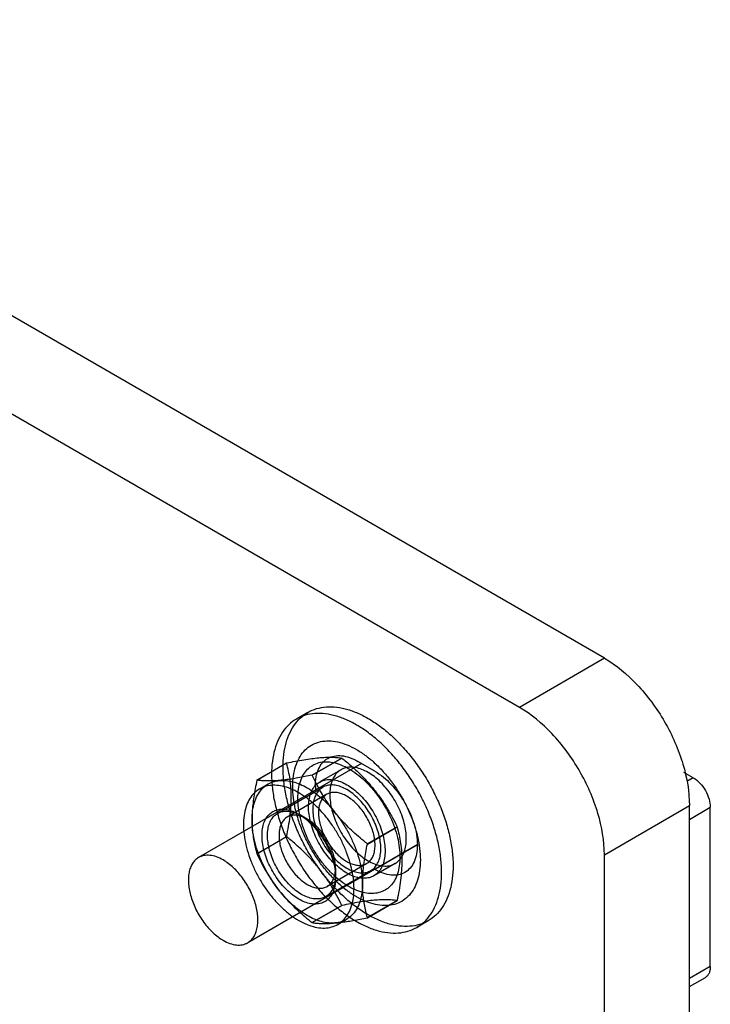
# Model space of a CAD drawing. Header units: millimetres. Extents: x 68 to 183, y 27 to 323.
# Tile 6 of 6: x 125 to 183, y 240 to 322. Entities that reach past the tile are written whole.
import ezdxf

# ---------------------------------------------------------------- set-up
doc = ezdxf.new("R2010")
doc.units = ezdxf.units.MM
doc.header["$LTSCALE"] = 22.740857
doc.layers.get('0').update_dxf_attribs({"linetype": 'CONTINUOUS'})
doc.layers.add('INTFCLR_11511', color=7, linetype='CONTINUOUS')

msp = doc.modelspace()

# ---------------------------------------------------------------- linework, layer by layer
at = {"color": 7}
for p, q in [((173.881, 268.757), (81.957, 321.828)), ((166.81, 264.674), (74.886, 317.746)), ((173.881, 268.757), (166.81, 264.674)), ((153.673, 260.011), (140.128, 252.192)), ((154.789, 259.367), (153.375, 260.183)), ((181.275, 258.817), (180.494, 259.268)), ((181.275, 258.817), (180.748, 258.513)), ((173.881, 252.427), (180.952, 256.509)), ((180.952, 36.054), (180.952, 256.509)), ((180.952, 255.364), (182.689, 256.368)), ((182.689, 243.14), (182.689, 256.368)), ((158.319, 253.253), (144.216, 245.111)), ((158.325, 253.243), (154.789, 251.202)), ((173.881, 31.971), (173.881, 252.427)), ((182.689, 243.14), (180.952, 242.137)), ((180.952, 241.461), (182.275, 242.225))]:
    msp.add_line(p, q, dxfattribs=at)
msp.add_arc((154.771, 258.145), 4.932, 180.03039, 183.28597, dxfattribs=at)
for points, knots in [([(173.881, 268.757), (174.885, 268.177), (176.784, 266.578), (179.002, 263.548), (180.517, 260.113), (180.952, 257.669), (180.952, 256.509)], [0, 0, 0, 0, 0.237228, 0.499999, 0.762771, 1, 1, 1, 1]), ([(173.881, 252.427), (173.881, 253.586), (173.446, 256.031), (171.931, 259.466), (169.713, 262.496), (167.814, 264.095), (166.81, 264.674)], [0, 0, 0, 0, 0.237229, 0.500001, 0.762772, 1, 1, 1, 1]), ([(149.839, 258.142), (149.839, 258.395), (149.878, 258.877), (150.073, 259.539), (150.401, 260.076), (150.71, 260.336), (150.875, 260.431)], [0, 0, 0, 0, 0.289703, 0.54909, 0.782217, 1, 1, 1, 1]), ([(150.875, 260.431), (151.04, 260.526), (151.419, 260.664), (152.048, 260.68), (152.719, 260.518), (153.155, 260.31), (153.375, 260.183)], [0, 0, 0, 0, 0.217784, 0.450912, 0.710298, 1, 1, 1, 1]), ([(154.789, 259.367), (155.291, 259.077), (156.241, 258.278), (157.349, 256.763), (158.107, 255.045), (158.324, 253.823), (158.324, 253.243)], [0, 0, 0, 0, 0.23724, 0.499999, 0.762759, 1, 1, 1, 1]), ([(181.275, 258.817), (181.476, 258.701), (181.856, 258.381), (182.299, 257.775), (182.602, 257.088), (182.689, 256.599), (182.689, 256.367)], [0, 0, 0, 0, 0.237238, 0.499999, 0.76276, 1, 1, 1, 1]), ([(158.324, 253.243), (158.324, 252.99), (158.286, 252.508), (158.091, 251.846), (157.762, 251.309), (157.454, 251.05), (157.289, 250.954)], [0, 0, 0, 0, 0.289703, 0.54909, 0.782217, 1, 1, 1, 1]), ([(140.128, 252.192), (140.028, 252.134), (139.836, 251.987), (139.607, 251.697), (139.435, 251.341), (139.324, 250.929), (139.274, 250.47), (139.287, 249.973), (139.361, 249.448), (139.543, 248.714), (139.912, 247.802), (140.53, 246.796), (141.171, 246.067), (141.734, 245.594), (142.025, 245.399), (142.172, 245.314)], [0, 0, 0, 0, 0.042833, 0.087435, 0.135238, 0.18717, 0.243642, 0.304625, 0.36975, 0.438387, 0.58264, 0.7297, 0.871199, 0.937584, 1, 1, 1, 1]), ([(142.172, 251.989), (141.993, 252.093), (141.636, 252.263), (141.088, 252.395), (140.65, 252.384), (140.338, 252.297), (140.195, 252.23), (140.128, 252.192)], [0, 0, 0, 0, 0.289588, 0.548629, 0.781635, 0.891837, 1, 1, 1, 1]), ([(144.216, 245.111), (144.317, 245.17), (144.508, 245.316), (144.738, 245.607), (144.91, 245.962), (145.021, 246.374), (145.07, 246.833), (145.058, 247.33), (144.983, 247.855), (144.801, 248.589), (144.433, 249.501), (143.814, 250.507), (143.174, 251.236), (142.611, 251.71), (142.319, 251.905), (142.172, 251.989)], [0, 0, 0, 0, 0.042833, 0.087435, 0.135238, 0.18717, 0.243642, 0.304625, 0.36975, 0.438387, 0.58264, 0.7297, 0.871199, 0.937584, 1, 1, 1, 1]), ([(157.289, 250.954), (157.124, 250.859), (156.745, 250.722), (156.116, 250.706), (155.445, 250.868), (155.008, 251.075), (154.789, 251.202)], [0, 0, 0, 0, 0.217784, 0.450912, 0.710298, 1, 1, 1, 1]), ([(142.172, 245.314), (142.352, 245.21), (142.708, 245.04), (143.257, 244.908), (143.694, 244.92), (144.007, 245.006), (144.149, 245.073), (144.216, 245.111)], [0, 0, 0, 0, 0.289588, 0.548629, 0.781635, 0.891837, 1, 1, 1, 1]), ([(182.689, 243.14), (182.689, 243.039), (182.674, 242.846), (182.596, 242.581), (182.465, 242.367), (182.341, 242.263), (182.275, 242.225)], [0, 0, 0, 0, 0.289705, 0.549095, 0.782221, 1, 1, 1, 1])]:
    msp.add_open_spline(points, degree=3, knots=knots, dxfattribs=at)
at = {"layer": 'INTFCLR_11511', "color": 7}
for p, q in [((149.225, 264.254), (148.27, 263.703)), ((152.038, 260.463), (149.571, 259.038)), ((149.584, 259.03), (152.052, 260.455)), ((152.045, 260.459), (152.038, 260.463)), ((152.052, 260.455), (152.045, 260.459)), ((147.449, 260.044), (144.981, 258.619)), ((144.988, 258.628), (147.456, 260.053)), ((151.975, 259.491), (150.207, 258.47)), ((145.212, 257.895), (145.919, 258.304)), ((146.69, 255.862), (150.457, 258.037)), ((150.796, 257.451), (147.508, 255.552)), ((149.169, 255.388), (148.462, 255.796)), ((156.635, 254.754), (154.167, 253.329)), ((154.174, 253.312), (156.641, 254.736)), ((156.641, 254.736), (156.635, 254.754)), ((144.981, 252.509), (147.449, 253.933)), ((147.456, 253.916), (144.988, 252.491)), ((147.449, 253.933), (147.456, 253.916)), ((154.174, 253.312), (154.167, 253.329)), ((144.981, 252.509), (144.988, 252.491)), ((154.119, 251.695), (150.831, 249.797)), ((151.519, 251.318), (151.519, 250.501)), ((156.475, 251.696), (154.707, 250.676)), ((150.69, 248.934), (154.457, 251.109)), ((149.571, 246.79), (152.038, 248.215)), ((152.052, 248.207), (149.584, 246.782)), ((152.038, 248.215), (152.045, 248.211)), ((152.045, 248.211), (152.052, 248.207)), ((154.167, 247.192), (156.635, 248.617)), ((156.641, 248.626), (154.174, 247.202)), ((151.712, 246.637), (152.419, 247.045)), ((159.225, 246.933), (158.27, 246.382))]:
    msp.add_line(p, q, dxfattribs=at)
for centre, radius, start, end in [((149.925, 258.31), 3.022, 144.78299, 145.00747), ((147.459, 256.884), 3.025, 144.7829, 145.00743), ((146.326, 253.404), 6.501, 59.92661, 60.0652), ((154.165, 250.359), 3.022, 324.78544, 325.00991), ((151.718, 248.92), 2.997, 324.78371, 325.01029), ((153.39, 253.389), 7.624, 239.94152, 240.05979)]:
    msp.add_arc(centre, radius, start, end, dxfattribs=at)
for points, knots in [([(154.225, 247.428), (153.892, 247.62), (153.231, 248.058), (152.289, 248.832), (151.384, 249.73), (150.531, 250.735), (149.746, 251.829), (149.043, 252.993), (148.435, 254.205), (147.934, 255.442), (147.548, 256.683), (147.286, 257.905), (147.151, 259.085), (147.146, 260.201), (147.273, 261.232), (147.529, 262.162), (147.912, 262.973), (148.416, 263.648), (149.035, 264.173), (149.754, 264.534), (150.557, 264.722), (151.426, 264.735), (152.343, 264.577), (153.293, 264.251), (153.914, 263.938), (154.225, 263.758)], [0, 0, 0, 0, 0.045705, 0.094169, 0.144901, 0.197254, 0.250887, 0.305027, 0.358968, 0.412048, 0.463731, 0.513445, 0.560606, 0.60484, 0.645954, 0.683979, 0.719144, 0.752036, 0.783568, 0.814826, 0.846957, 0.880898, 0.917541, 0.957224, 1, 1, 1, 1]), ([(153.27, 263.207), (152.96, 263.387), (152.34, 263.699), (151.393, 264.025), (150.477, 264.184), (149.608, 264.171), (148.805, 263.985), (148.083, 263.625), (147.464, 263.099), (146.958, 262.423), (146.575, 261.611), (146.318, 260.68), (146.192, 259.646), (146.196, 258.531), (146.331, 257.352), (146.594, 256.132), (146.979, 254.893), (147.479, 253.658), (148.085, 252.448), (148.786, 251.285), (149.571, 250.191), (150.424, 249.184), (151.33, 248.284), (152.274, 247.508), (152.937, 247.07), (153.27, 246.877)], [0, 0, 0, 0, 0.042692, 0.082292, 0.11888, 0.152807, 0.184966, 0.216273, 0.247849, 0.280786, 0.316013, 0.354116, 0.395296, 0.439539, 0.486641, 0.536257, 0.587843, 0.640841, 0.694697, 0.748756, 0.802363, 0.854772, 0.905612, 0.954198, 1, 1, 1, 1]), ([(154.225, 263.758), (154.558, 263.566), (155.219, 263.129), (156.161, 262.355), (157.066, 261.457), (157.919, 260.452), (158.704, 259.358), (159.407, 258.194), (160.015, 256.982), (160.516, 255.745), (160.901, 254.504), (161.164, 253.282), (161.299, 252.102), (161.304, 250.986), (161.177, 249.954), (160.921, 249.025), (160.538, 248.214), (160.034, 247.539), (159.415, 247.014), (158.696, 246.653), (157.893, 246.465), (157.024, 246.451), (156.106, 246.61), (155.157, 246.936), (154.536, 247.249), (154.225, 247.428)], [0, 0, 0, 0, 0.045705, 0.094169, 0.144901, 0.197254, 0.250887, 0.305027, 0.358968, 0.412048, 0.463731, 0.513445, 0.560606, 0.60484, 0.645954, 0.683979, 0.719144, 0.752036, 0.783568, 0.814826, 0.846957, 0.880898, 0.917541, 0.957224, 1, 1, 1, 1]), ([(153.27, 246.877), (153.581, 246.698), (154.2, 246.386), (155.148, 246.06), (156.064, 245.901), (156.932, 245.913), (157.736, 246.1), (158.457, 246.46), (159.077, 246.985), (159.583, 247.662), (159.966, 248.473), (160.223, 249.405), (160.349, 250.438), (160.345, 251.554), (160.209, 252.733), (159.947, 253.953), (159.562, 255.191), (159.062, 256.426), (158.456, 257.636), (157.754, 258.8), (156.97, 259.894), (156.117, 260.9), (155.21, 261.8), (154.267, 262.576), (153.604, 263.015), (153.27, 263.207)], [0, 0, 0, 0, 0.042692, 0.082292, 0.11888, 0.152807, 0.184966, 0.216273, 0.247849, 0.280786, 0.316013, 0.354116, 0.395296, 0.439539, 0.486641, 0.536257, 0.587843, 0.640841, 0.694697, 0.748756, 0.802363, 0.854772, 0.905612, 0.954198, 1, 1, 1, 1]), ([(153.27, 248.919), (152.996, 249.077), (152.451, 249.442), (151.682, 250.093), (150.948, 250.853), (150.265, 251.704), (149.648, 252.63), (149.111, 253.609), (148.665, 254.618), (148.321, 255.637), (148.086, 256.642), (147.965, 257.613), (147.96, 258.528), (148.073, 259.369), (148.302, 260.116), (148.644, 260.755), (149.096, 261.268), (149.648, 261.638), (150.283, 261.855), (150.982, 261.913), (151.729, 261.816), (152.507, 261.566), (153.015, 261.313), (153.27, 261.166)], [0, 0, 0, 0, 0.050269, 0.10376, 0.15982, 0.217642, 0.276766, 0.336103, 0.394696, 0.451724, 0.506477, 0.558306, 0.606698, 0.651381, 0.692393, 0.730157, 0.765538, 0.799809, 0.83447, 0.870853, 0.910252, 0.953254, 1, 1, 1, 1]), ([(153.27, 261.166), (153.545, 261.008), (154.089, 260.643), (154.859, 259.991), (155.593, 259.232), (156.276, 258.38), (156.893, 257.455), (157.43, 256.476), (157.875, 255.466), (158.219, 254.448), (158.455, 253.442), (158.576, 252.472), (158.581, 251.556), (158.468, 250.716), (158.239, 249.968), (157.896, 249.33), (157.445, 248.817), (156.893, 248.446), (156.258, 248.23), (155.559, 248.171), (154.812, 248.269), (154.034, 248.518), (153.525, 248.771), (153.27, 248.919)], [0, 0, 0, 0, 0.050269, 0.10376, 0.15982, 0.217642, 0.276766, 0.336103, 0.394696, 0.451724, 0.506477, 0.558306, 0.606698, 0.651381, 0.692393, 0.730157, 0.765538, 0.799809, 0.83447, 0.870853, 0.910252, 0.953254, 1, 1, 1, 1]), ([(147.456, 260.053), (147.698, 260.104), (148.172, 260.198), (148.866, 260.322), (149.518, 260.419), (150.121, 260.487), (150.672, 260.525), (151.172, 260.532), (151.622, 260.512), (151.905, 260.481), (152.038, 260.463)], [0, 0, 0, 0, 0.160696, 0.313749, 0.456988, 0.588397, 0.707682, 0.815427, 0.912431, 1, 1, 1, 1]), ([(152.052, 260.455), (152.299, 260.257), (152.784, 259.852), (153.481, 259.214), (154.136, 258.543), (154.742, 257.84), (155.293, 257.105), (155.791, 256.343), (156.237, 255.558), (156.507, 255.023), (156.635, 254.754)], [0, 0, 0, 0, 0.128605, 0.256702, 0.383802, 0.509239, 0.633377, 0.756674, 0.878984, 1, 1, 1, 1]), ([(147.449, 253.933), (147.508, 254.215), (147.617, 254.774), (147.743, 255.607), (147.822, 256.419), (147.851, 257.205), (147.824, 257.961), (147.746, 258.685), (147.621, 259.378), (147.51, 259.825), (147.449, 260.044)], [0, 0, 0, 0, 0.13986, 0.276543, 0.409, 0.536171, 0.658328, 0.776134, 0.889915, 1, 1, 1, 1]), ([(152.634, 249.776), (152.404, 249.909), (151.946, 250.217), (151.302, 250.771), (150.69, 251.42), (150.126, 252.147), (149.622, 252.936), (149.191, 253.766), (148.843, 254.619), (148.588, 255.473), (148.43, 256.308), (148.374, 257.104), (148.422, 257.843), (148.573, 258.506), (148.826, 259.08), (149.178, 259.547), (149.621, 259.893), (150.143, 260.104), (150.723, 260.175), (151.346, 260.107), (151.997, 259.907), (152.421, 259.697), (152.634, 259.574)], [0, 0, 0, 0, 0.052795, 0.109116, 0.16827, 0.229402, 0.291549, 0.353696, 0.41483, 0.473988, 0.530313, 0.583113, 0.631932, 0.676638, 0.717521, 0.755385, 0.791561, 0.827736, 0.865599, 0.906481, 0.951185, 1, 1, 1, 1]), ([(154.225, 259.268), (154.057, 259.364), (153.723, 259.528), (153.211, 259.679), (152.722, 259.719), (152.27, 259.643), (151.869, 259.45), (151.537, 259.144), (151.286, 258.742), (151.119, 258.257), (151.037, 257.705), (151.042, 257.098), (151.131, 256.453), (151.303, 255.785), (151.552, 255.112), (151.874, 254.451), (152.257, 253.821), (152.693, 253.238), (153.171, 252.717), (153.679, 252.272), (154.042, 252.025), (154.225, 251.919)], [0, 0, 0, 0, 0.051203, 0.09798, 0.140567, 0.179821, 0.217949, 0.256598, 0.297592, 0.342258, 0.391254, 0.444685, 0.502217, 0.563196, 0.626761, 0.691907, 0.757434, 0.821604, 0.884245, 0.944046, 1, 1, 1, 1]), ([(152.634, 259.574), (152.864, 259.441), (153.322, 259.132), (153.966, 258.578), (154.578, 257.93), (155.142, 257.203), (155.646, 256.414), (156.077, 255.583), (156.425, 254.731), (156.68, 253.877), (156.838, 253.042), (156.894, 252.246), (156.846, 251.507), (156.695, 250.843), (156.442, 250.27), (156.09, 249.802), (155.647, 249.457), (155.125, 249.246), (154.545, 249.175), (153.922, 249.242), (153.271, 249.443), (152.847, 249.653), (152.634, 249.776)], [0, 0, 0, 0, 0.052795, 0.109116, 0.168271, 0.229402, 0.291549, 0.353696, 0.41483, 0.473989, 0.530313, 0.583113, 0.631933, 0.676639, 0.717522, 0.755386, 0.791561, 0.827737, 0.8656, 0.906481, 0.951185, 1, 1, 1, 1]), ([(144.981, 258.619), (144.931, 258.387), (144.838, 257.93), (144.722, 257.252), (144.637, 256.592), (144.585, 255.953), (144.573, 255.533), (144.573, 255.328)], [0, 0, 0, 0, 0.213802, 0.421239, 0.62157, 0.814555, 1, 1, 1, 1]), ([(146.871, 258.597), (146.726, 258.584), (146.445, 258.564), (146.039, 258.553), (145.663, 258.56), (145.316, 258.584), (145.094, 258.612), (144.988, 258.628)], [0, 0, 0, 0, 0.232126, 0.447073, 0.645591, 0.829276, 1, 1, 1, 1]), ([(149.571, 259.038), (149.37, 258.996), (148.979, 258.916), (148.406, 258.808), (147.864, 258.718), (147.356, 258.647), (147.029, 258.612), (146.871, 258.597)], [0, 0, 0, 0, 0.224467, 0.437979, 0.639009, 0.82661, 1, 1, 1, 1]), ([(146.871, 258.597), (147.05, 258.613), (147.425, 258.608), (147.998, 258.498), (148.589, 258.289), (148.975, 258.094), (149.169, 257.982)], [0, 0, 0, 0, 0.223351, 0.463304, 0.721898, 1, 1, 1, 1]), ([(152.457, 250.899), (152.275, 251.004), (151.914, 251.249), (151.407, 251.693), (150.929, 252.213), (150.491, 252.798), (150.106, 253.431), (149.782, 254.096), (149.532, 254.774), (149.361, 255.444), (149.273, 256.091), (149.27, 256.696), (149.353, 257.246), (149.521, 257.727), (149.772, 258.126), (150.102, 258.429), (150.5, 258.622), (150.951, 258.698), (151.439, 258.659), (151.953, 258.509), (152.289, 258.344), (152.457, 258.247)], [0, 0, 0, 0, 0.055599, 0.115211, 0.177857, 0.24222, 0.308107, 0.373692, 0.437657, 0.498895, 0.556497, 0.609833, 0.658613, 0.702986, 0.743677, 0.78206, 0.819977, 0.85909, 0.901626, 0.948496, 1, 1, 1, 1]), ([(151.467, 255.944), (151.316, 256.132), (151.025, 256.516), (150.619, 257.115), (150.244, 257.735), (149.899, 258.374), (149.687, 258.81), (149.584, 259.03)], [0, 0, 0, 0, 0.199413, 0.398895, 0.598624, 0.798971, 1, 1, 1, 1]), ([(154.225, 251.919), (154.393, 251.822), (154.727, 251.659), (155.239, 251.508), (155.728, 251.468), (156.18, 251.544), (156.581, 251.737), (156.913, 252.043), (157.164, 252.445), (157.331, 252.929), (157.413, 253.482), (157.408, 254.088), (157.319, 254.734), (157.147, 255.401), (156.898, 256.075), (156.576, 256.736), (156.193, 257.366), (155.756, 257.949), (155.279, 258.469), (154.771, 258.915), (154.408, 259.162), (154.225, 259.268)], [0, 0, 0, 0, 0.051203, 0.09798, 0.140567, 0.179821, 0.217949, 0.256598, 0.297592, 0.342258, 0.391254, 0.444685, 0.502217, 0.563196, 0.626761, 0.691907, 0.757434, 0.821604, 0.884245, 0.944046, 1, 1, 1, 1]), ([(148.462, 257.573), (148.242, 257.701), (147.803, 257.919), (147.13, 258.136), (146.484, 258.221), (145.878, 258.172), (145.327, 257.985), (144.848, 257.664), (144.455, 257.221), (144.158, 256.668), (143.958, 256.021), (143.86, 255.292), (143.863, 254.499), (143.968, 253.657), (144.172, 252.786), (144.469, 251.903), (144.855, 251.029), (145.319, 250.181), (145.853, 249.38), (146.445, 248.64), (147.082, 247.98), (147.751, 247.413), (148.224, 247.096), (148.462, 246.959)], [0, 0, 0, 0, 0.046611, 0.089503, 0.128855, 0.165219, 0.199897, 0.234208, 0.269592, 0.307326, 0.348315, 0.393, 0.441401, 0.493237, 0.548, 0.605029, 0.663566, 0.722791, 0.781837, 0.83975, 0.896011, 0.949662, 1, 1, 1, 1]), ([(144.573, 255.328), (144.573, 255.582), (144.603, 256.072), (144.752, 256.762), (145.001, 257.365), (145.347, 257.865), (145.785, 258.249), (146.301, 258.504), (146.679, 258.58), (146.871, 258.597)], [0, 0, 0, 0, 0.172815, 0.331703, 0.477629, 0.612972, 0.74157, 0.868697, 1, 1, 1, 1]), ([(149.169, 257.982), (149.376, 257.862), (149.788, 257.592), (150.375, 257.115), (150.943, 256.563), (151.296, 256.157), (151.467, 255.944)], [0, 0, 0, 0, 0.232092, 0.477464, 0.734337, 1, 1, 1, 1]), ([(155.286, 252.94), (155.286, 253.138), (155.254, 253.548), (155.124, 254.169), (154.915, 254.803), (154.633, 255.429), (154.286, 256.029), (153.885, 256.587), (153.441, 257.084), (152.968, 257.507), (152.479, 257.843), (151.988, 258.081), (151.508, 258.215), (151.052, 258.238), (150.635, 258.145), (150.274, 257.937), (149.985, 257.622), (149.777, 257.216), (149.654, 256.734), (149.629, 256.387), (149.629, 256.206)], [0, 0, 0, 0, 0.058915, 0.122087, 0.188524, 0.257009, 0.32619, 0.394675, 0.461113, 0.524283, 0.583191, 0.637188, 0.686118, 0.730492, 0.771622, 0.811564, 0.852694, 0.897067, 0.945997, 1, 1, 1, 1]), ([(152.457, 258.247), (152.639, 258.142), (153, 257.896), (153.507, 257.453), (153.985, 256.932), (154.423, 256.348), (154.809, 255.715), (155.132, 255.05), (155.382, 254.372), (155.554, 253.701), (155.641, 253.055), (155.644, 252.449), (155.561, 251.899), (155.393, 251.418), (155.143, 251.02), (154.812, 250.717), (154.414, 250.524), (153.963, 250.447), (153.475, 250.486), (152.961, 250.637), (152.626, 250.801), (152.457, 250.899)], [0, 0, 0, 0, 0.055599, 0.115211, 0.177857, 0.24222, 0.308107, 0.373692, 0.437657, 0.498895, 0.556497, 0.609833, 0.658613, 0.702986, 0.743677, 0.78206, 0.819977, 0.85909, 0.901626, 0.948496, 1, 1, 1, 1]), ([(148.462, 246.959), (148.682, 246.832), (149.122, 246.613), (149.794, 246.397), (150.44, 246.311), (151.046, 246.361), (151.597, 246.547), (152.076, 246.868), (152.469, 247.312), (152.767, 247.864), (152.966, 248.512), (153.064, 249.24), (153.061, 250.034), (152.956, 250.875), (152.753, 251.747), (152.455, 252.629), (152.07, 253.504), (151.605, 254.351), (151.071, 255.153), (150.479, 255.892), (149.842, 256.553), (149.173, 257.119), (148.7, 257.436), (148.462, 257.573)], [0, 0, 0, 0, 0.046611, 0.089503, 0.128855, 0.165219, 0.199897, 0.234208, 0.269592, 0.307326, 0.348315, 0.393, 0.441401, 0.493237, 0.548, 0.605029, 0.663566, 0.722791, 0.781837, 0.83975, 0.896011, 0.949662, 1, 1, 1, 1]), ([(152.457, 257.286), (152.327, 257.361), (152.067, 257.487), (151.669, 257.599), (151.291, 257.618), (150.944, 257.541), (150.644, 257.368), (150.403, 257.105), (150.23, 256.767), (150.128, 256.365), (150.096, 255.913), (150.134, 255.423), (150.242, 254.908), (150.415, 254.383), (150.649, 253.863), (150.936, 253.366), (151.268, 252.903), (151.637, 252.49), (152.031, 252.137), (152.314, 251.942), (152.457, 251.86)], [0, 0, 0, 0, 0.053936, 0.102901, 0.147299, 0.188233, 0.2283, 0.269628, 0.314162, 0.363165, 0.41712, 0.475893, 0.538884, 0.605164, 0.673585, 0.742707, 0.810771, 0.877346, 0.940811, 1, 1, 1, 1]), ([(152.457, 251.86), (152.588, 251.784), (152.847, 251.658), (153.246, 251.547), (153.624, 251.528), (153.97, 251.605), (154.271, 251.778), (154.511, 252.04), (154.684, 252.379), (154.787, 252.78), (154.819, 253.232), (154.78, 253.723), (154.673, 254.238), (154.5, 254.763), (154.266, 255.282), (153.979, 255.78), (153.646, 256.242), (153.278, 256.656), (152.883, 257.009), (152.6, 257.203), (152.457, 257.286)], [0, 0, 0, 0, 0.053936, 0.102901, 0.147299, 0.188233, 0.2283, 0.269628, 0.314162, 0.363165, 0.41712, 0.475893, 0.538884, 0.605164, 0.673585, 0.742707, 0.810771, 0.877346, 0.940811, 1, 1, 1, 1]), ([(148.462, 248.736), (148.287, 248.837), (147.94, 249.073), (147.453, 249.5), (146.994, 250), (146.573, 250.561), (146.203, 251.169), (145.893, 251.808), (145.652, 252.459), (145.488, 253.103), (145.403, 253.724), (145.401, 254.306), (145.48, 254.834), (145.641, 255.296), (145.882, 255.68), (146.199, 255.971), (146.582, 256.156), (147.015, 256.229), (147.484, 256.192), (147.978, 256.047), (148.3, 255.889), (148.462, 255.796)], [0, 0, 0, 0, 0.055603, 0.115215, 0.177872, 0.242234, 0.30808, 0.373664, 0.43763, 0.498867, 0.556465, 0.609799, 0.658578, 0.702954, 0.743652, 0.78204, 0.819944, 0.859065, 0.901617, 0.948494, 1, 1, 1, 1]), ([(149.629, 256.206), (149.629, 256.008), (149.661, 255.597), (149.79, 254.976), (149.999, 254.343), (150.281, 253.717), (150.628, 253.116), (151.029, 252.559), (151.473, 252.061), (151.947, 251.639), (152.436, 251.303), (152.927, 251.064), (153.406, 250.93), (153.862, 250.907), (154.279, 251), (154.64, 251.209), (154.929, 251.524), (155.137, 251.93), (155.261, 252.412), (155.286, 252.758), (155.286, 252.94)], [0, 0, 0, 0, 0.058915, 0.122087, 0.188524, 0.257009, 0.32619, 0.394675, 0.461113, 0.524283, 0.583191, 0.637188, 0.686118, 0.730492, 0.771622, 0.811564, 0.852694, 0.897067, 0.945997, 1, 1, 1, 1]), ([(146.871, 249.405), (146.671, 249.654), (146.29, 250.175), (145.788, 251.002), (145.361, 251.866), (145.018, 252.748), (144.766, 253.628), (144.611, 254.488), (144.573, 255.054), (144.573, 255.328)], [0, 0, 0, 0, 0.148489, 0.298749, 0.448459, 0.595354, 0.737366, 0.87272, 1, 1, 1, 1]), ([(144.573, 255.328), (144.573, 255.129), (144.584, 254.737), (144.635, 254.156), (144.72, 253.592), (144.835, 253.043), (144.93, 252.685), (144.981, 252.509)], [0, 0, 0, 0, 0.208556, 0.412168, 0.611378, 0.807088, 1, 1, 1, 1]), ([(145.862, 254.031), (145.862, 254.212), (145.887, 254.559), (146.011, 255.041), (146.219, 255.447), (146.507, 255.762), (146.869, 255.971), (147.286, 256.063), (147.741, 256.04), (148.221, 255.907), (148.712, 255.668), (149.201, 255.332), (149.674, 254.909), (150.118, 254.412), (150.52, 253.855), (150.866, 253.254), (151.148, 252.628), (151.357, 251.995), (151.487, 251.373), (151.519, 250.963), (151.519, 250.765)], [0, 0, 0, 0, 0.054003, 0.102933, 0.147306, 0.188436, 0.228378, 0.269508, 0.313882, 0.362812, 0.416809, 0.475717, 0.538887, 0.605325, 0.67381, 0.742991, 0.811476, 0.877913, 0.941085, 1, 1, 1, 1]), ([(149.169, 255.388), (149.039, 255.463), (148.779, 255.589), (148.38, 255.7), (148.002, 255.719), (147.655, 255.642), (147.355, 255.469), (147.115, 255.207), (146.943, 254.87), (146.84, 254.469), (146.808, 254.017), (146.846, 253.526), (146.953, 253.011), (147.127, 252.485), (147.361, 251.965), (147.649, 251.465), (147.982, 251.002), (148.351, 250.589), (148.745, 250.237), (149.027, 250.043), (149.169, 249.961)], [0, 0, 0, 0, 0.054024, 0.102978, 0.147373, 0.188521, 0.228477, 0.269614, 0.31398, 0.362874, 0.416808, 0.475642, 0.538749, 0.605154, 0.673637, 0.742843, 0.811367, 0.877849, 0.941059, 1, 1, 1, 1]), ([(148.462, 255.796), (148.637, 255.695), (148.984, 255.459), (149.471, 255.033), (149.93, 254.533), (150.351, 253.972), (150.721, 253.364), (151.031, 252.725), (151.272, 252.074), (151.437, 251.429), (151.521, 250.808), (151.524, 250.227), (151.444, 249.698), (151.283, 249.236), (151.042, 248.853), (150.725, 248.562), (150.342, 248.377), (149.909, 248.303), (149.44, 248.34), (148.946, 248.485), (148.624, 248.643), (148.462, 248.736)], [0, 0, 0, 0, 0.055603, 0.115215, 0.177872, 0.242234, 0.30808, 0.373664, 0.43763, 0.498867, 0.556465, 0.609799, 0.658578, 0.702954, 0.743652, 0.78204, 0.819944, 0.859065, 0.901617, 0.948494, 1, 1, 1, 1]), ([(149.169, 249.961), (149.3, 249.886), (149.56, 249.76), (149.958, 249.649), (150.337, 249.63), (150.683, 249.707), (150.983, 249.88), (151.223, 250.142), (151.396, 250.479), (151.498, 250.88), (151.531, 251.332), (151.492, 251.823), (151.385, 252.338), (151.212, 252.864), (150.977, 253.384), (150.689, 253.883), (150.356, 254.347), (149.987, 254.76), (149.594, 255.112), (149.312, 255.305), (149.169, 255.388)], [0, 0, 0, 0, 0.054024, 0.102979, 0.147374, 0.188521, 0.228477, 0.269615, 0.31398, 0.362875, 0.416808, 0.475642, 0.538749, 0.605154, 0.673637, 0.742842, 0.811367, 0.877849, 0.941059, 1, 1, 1, 1]), ([(151.467, 255.944), (151.668, 255.694), (152.048, 255.174), (152.55, 254.347), (152.977, 253.483), (153.321, 252.601), (153.573, 251.721), (153.728, 250.861), (153.765, 250.295), (153.765, 250.021)], [0, 0, 0, 0, 0.14853, 0.298688, 0.448367, 0.595376, 0.737447, 0.872774, 1, 1, 1, 1]), ([(154.167, 253.329), (153.963, 253.49), (153.565, 253.815), (152.99, 254.321), (152.446, 254.843), (151.937, 255.381), (151.619, 255.755), (151.467, 255.944)], [0, 0, 0, 0, 0.206452, 0.409809, 0.609798, 0.806526, 1, 1, 1, 1]), ([(156.641, 254.736), (156.702, 254.518), (156.813, 254.071), (156.939, 253.378), (157.017, 252.654), (157.043, 251.898), (157.015, 251.112), (156.935, 250.3), (156.809, 249.467), (156.701, 248.908), (156.641, 248.626)], [0, 0, 0, 0, 0.11007, 0.22378, 0.34167, 0.463851, 0.590995, 0.723356, 0.860121, 1, 1, 1, 1]), ([(151.519, 250.765), (151.519, 250.584), (151.494, 250.237), (151.37, 249.755), (151.162, 249.349), (150.873, 249.034), (150.512, 248.825), (150.095, 248.733), (149.64, 248.756), (149.16, 248.89), (148.669, 249.128), (148.18, 249.464), (147.706, 249.887), (147.263, 250.384), (146.861, 250.942), (146.515, 251.542), (146.232, 252.168), (146.024, 252.801), (145.894, 253.423), (145.862, 253.833), (145.862, 254.031)], [0, 0, 0, 0, 0.054003, 0.102933, 0.147306, 0.188436, 0.228378, 0.269508, 0.313882, 0.362812, 0.416809, 0.475717, 0.538887, 0.605325, 0.67381, 0.742991, 0.811476, 0.877913, 0.941085, 1, 1, 1, 1]), ([(152.038, 248.215), (151.91, 248.484), (151.641, 249.019), (151.195, 249.803), (150.697, 250.566), (150.146, 251.301), (149.541, 252.004), (148.886, 252.674), (148.188, 253.313), (147.703, 253.718), (147.456, 253.916)], [0, 0, 0, 0, 0.120969, 0.243184, 0.366559, 0.490719, 0.616132, 0.743153, 0.871349, 1, 1, 1, 1]), ([(153.765, 250.021), (153.765, 250.226), (153.778, 250.645), (153.83, 251.284), (153.915, 251.945), (154.03, 252.623), (154.123, 253.08), (154.174, 253.312)], [0, 0, 0, 0, 0.185432, 0.378433, 0.578788, 0.786233, 1, 1, 1, 1]), ([(144.988, 252.491), (145.09, 252.271), (145.303, 251.835), (145.648, 251.196), (146.023, 250.576), (146.428, 249.977), (146.72, 249.593), (146.871, 249.405)], [0, 0, 0, 0, 0.201071, 0.401415, 0.60112, 0.800583, 1, 1, 1, 1]), ([(153.765, 250.021), (153.765, 249.766), (153.735, 249.277), (153.586, 248.587), (153.337, 247.984), (152.991, 247.484), (152.554, 247.1), (152.037, 246.845), (151.66, 246.769), (151.467, 246.751)], [0, 0, 0, 0, 0.172884, 0.331792, 0.477651, 0.612892, 0.741519, 0.868733, 1, 1, 1, 1]), ([(154.174, 247.202), (154.122, 247.378), (154.027, 247.736), (153.912, 248.285), (153.828, 248.849), (153.776, 249.429), (153.765, 249.822), (153.765, 250.021)], [0, 0, 0, 0, 0.192946, 0.388649, 0.587835, 0.791431, 1, 1, 1, 1]), ([(146.871, 249.405), (147.023, 249.216), (147.341, 248.842), (147.85, 248.303), (148.394, 247.782), (148.969, 247.276), (149.367, 246.951), (149.571, 246.79)], [0, 0, 0, 0, 0.19351, 0.390277, 0.590292, 0.793636, 1, 1, 1, 1]), ([(149.169, 247.367), (148.962, 247.487), (148.551, 247.757), (147.963, 248.234), (147.396, 248.786), (147.042, 249.192), (146.871, 249.405)], [0, 0, 0, 0, 0.232092, 0.477464, 0.734337, 1, 1, 1, 1]), ([(156.635, 248.617), (156.501, 248.635), (156.218, 248.666), (155.768, 248.686), (155.268, 248.679), (154.717, 248.641), (154.114, 248.573), (153.462, 248.476), (152.769, 248.352), (152.294, 248.258), (152.052, 248.207)], [0, 0, 0, 0, 0.087576, 0.184539, 0.292377, 0.411696, 0.543078, 0.686202, 0.839321, 1, 1, 1, 1]), ([(151.467, 246.751), (151.288, 246.735), (150.913, 246.741), (150.34, 246.851), (149.749, 247.06), (149.363, 247.255), (149.169, 247.367)], [0, 0, 0, 0, 0.22335, 0.463304, 0.721898, 1, 1, 1, 1]), ([(151.467, 246.751), (151.625, 246.766), (151.952, 246.801), (152.46, 246.872), (153.002, 246.962), (153.575, 247.07), (153.966, 247.15), (154.167, 247.192)], [0, 0, 0, 0, 0.173371, 0.360984, 0.562039, 0.775568, 1, 1, 1, 1]), ([(149.584, 246.782), (149.69, 246.766), (149.912, 246.738), (150.259, 246.714), (150.635, 246.707), (151.041, 246.718), (151.322, 246.738), (151.467, 246.751)], [0, 0, 0, 0, 0.170713, 0.354367, 0.552856, 0.767806, 1, 1, 1, 1])]:
    msp.add_open_spline(points, degree=3, knots=knots, dxfattribs=at)

doc.saveas('drawing.dxf')
